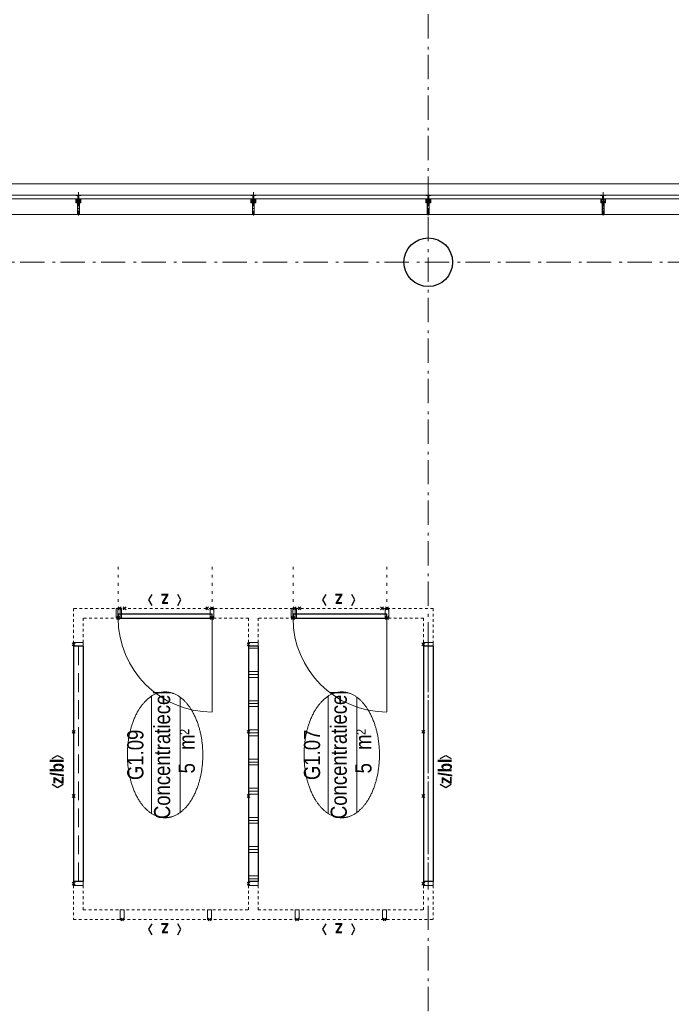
# Model space of a CAD drawing. Header units: millimetres. Extents: x 164327 to 368283, y 131426 to 274001.
# Tile 105 of 160: x 312523 to 319228, y 232661 to 242787. Entities that reach past the tile are written whole.
import ezdxf
from ezdxf.enums import TextEntityAlignment as Align

# ---------------------------------------------------------------- set-up
doc = ezdxf.new("R2010")
doc.units = ezdxf.units.MM
doc.header["$LTSCALE"] = 400
doc.header["$PDMODE"] = 3
doc.header["$PDSIZE"] = 15
for name, pattern in [('STYLE_02', [0.694427, 0.486069, -0.208359]), ('STYLE_05', [0.208282, 0.069427, -0.138855]), ('STYLE_06', [1.041641, 0.625, -0.208282, 0.069427, -0.138931]), ('STYLE_15', [0.240945, 0.11811, -0.059055, 0.004724, -0.059055]), ('STYLE_16', [0.177165, 0.11811, -0.059055]), ('STYLE_21', [0.138889, 0.069444, -0.069444])]:
    doc.linetypes.add(name, pattern=pattern)
for name, color, linetype, lineweight in [('Buitenkozijnen', 140, 'Continuous', 15), ('Interieur-deur', 43, 'Continuous', 9), ('Interieur-scheidingswand-horizontaal', 5, 'Continuous', 25), ('Interieur-systeemwand glas', 140, 'STYLE_21', 15), ('Kozijnmerken', 43, 'Continuous', 9), ('Lijn-stramien', 5, 'STYLE_06', 9), ('mat-beton (ihwg)', 5, 'Continuous', 25), ('None', 7, 'Continuous', 9), ('Ruimtenummers', 5, 'Continuous', 25)]:
    doc.layers.add(name, color=color, linetype=linetype, lineweight=lineweight)
doc.styles.add('Arial Narrow', font='ARIALN.TTF', dxfattribs={"height": 222.25})
doc.styles.add('Arial Narrow (bold)', font='ARIALNB.TTF', dxfattribs={"height": 172.861111})

# ---------------------------------------------------------------- blocks, each defined once
blk = doc.blocks.new('*X672')
at = {"layer": 'None', "lineweight": 9}
for p, q in [((360, -1850), (360, -1750)), ((600, -1850), (600, -1750)), ((630, -1850), (630, -1750)), ((660, -1850), (660, -1750)), ((900, -1850), (900, -1750)), ((930, -1850), (930, -1750)), ((960, -1850), (960, -1750)), ((1200, -1850), (1200, -1750)), ((1230, -1850), (1230, -1750)), ((1260, -1850), (1260, -1750)), ((1500, -1850), (1500, -1750)), ((1530, -1850), (1530, -1750)), ((1560, -1850), (1560, -1750)), ((1800, -1850), (1800, -1750)), ((1830, -1850), (1830, -1750)), ((1860, -1850), (1860, -1750)), ((2100, -1850), (2100, -1750)), ((2130, -1850), (2130, -1750)), ((2160, -1850), (2160, -1750)), ((2400, -1850), (2400, -1750)), ((2430, -1850), (2430, -1750)), ((2460, -1850), (2460, -1750)), ((2700, -1850), (2700, -1750)), ((2730, -1850), (2730, -1750))]:
    blk.add_line(p, q, dxfattribs=at)
blk = doc.blocks.new('systeemwandstijl 900 hoh')
at = {"layer": 'Interieur-systeemwand glas', "color": 43, "linetype": 'Continuous', "lineweight": 9}
blk.add_lwpolyline([(0, 20), (100, 20), (100, -20), (0, -20)], close=True, dxfattribs=at)
at = {"layer": 'Interieur-systeemwand glas', "color": 43, "linetype": 'Continuous', "lineweight": 15}
for p in [(0, 900), (0, 0)]:
    blk.add_point(p, dxfattribs=at)
blk = doc.blocks.new('Deur systeemwand 950')
at = {"layer": 'Interieur-deur', "color": 140, "linetype": 'Continuous', "lineweight": 15}
blk.add_line((0, 1064), (0, 100), dxfattribs=at)
at = {"layer": 'Interieur-deur', "color": 92, "linetype": 'Continuous', "lineweight": 25}
blk.add_lwpolyline([(-966, 100), (0, 100), (0, 60), (-966, 60)], close=True, dxfattribs=at)
at = {"layer": 'Interieur-deur', "color": 140, "linetype": 'Continuous', "lineweight": 15}
blk.add_arc((0, 100), 966, 90, 180, dxfattribs=at)
at = {"layer": 'Interieur-systeemwand glas', "color": 43, "linetype": 'Continuous', "lineweight": 9}
for points in [[(-986, 100), (-946, 100), (-946, 0), (-986, 0)], [(-20, 100), (20, 100), (20, 0), (-20, 0)]]:
    blk.add_lwpolyline(points, close=True, dxfattribs=at)
at = {"layer": 'Lijn-stramien', "color": 8, "linetype": 'STYLE_05', "lineweight": 5}
for p, q in [((-966, 100), (-966, -476)), ((0, 100), (0, -476))]:
    blk.add_line(p, q, dxfattribs=at)
at = {"layer": 'None', "linetype": 'Continuous', "lineweight": 5}
for p in [(-966, 100), (0, 100)]:
    blk.add_point(p, dxfattribs=at)
blk = doc.blocks.new('Concentratiecel G 3 (2D)')
at = {"layer": 'Interieur-scheidingswand-horizontaal', "lineweight": 25}
for p, q in [((340, 50), (2760, 50)), ((340, -50), (340, 50)), ((2760, -50), (2760, 50)), ((340, -50), (2760, -50)), ((340, -1750), (2760, -1750)), ((340, -1850), (340, -1750)), ((2760, -1850), (2760, -1750)), ((340, -1850), (2760, -1850)), ((340, -3550), (2760, -3550)), ((340, -3650), (340, -3550)), ((2760, -3650), (2760, -3550)), ((340, -3650), (2760, -3650))]:
    blk.add_line(p, q, dxfattribs=at)
at = {"layer": 'Interieur-scheidingswand-horizontaal', "linetype": 'STYLE_02', "lineweight": 9}
for p, q in [((340, 0), (2760, 0)), ((340, -3600), (2760, -3600))]:
    blk.add_line(p, q, dxfattribs=at)
at = {"layer": 'Interieur-systeemwand glas', "lineweight": 15}
for p, q in [((-50, 50), (300, 50)), ((-50, -3650), (-50, 50)), ((2800, 50), (3150, 50)), ((3150, 50), (3150, -3650)), ((50, -50), (300, -50)), ((50, -1750), (50, -50)), ((2800, -50), (3050, -50)), ((3050, -50), (3050, -1750)), ((50, -1750), (300, -1750)), ((2800, -1750), (3050, -1750)), ((50, -3550), (50, -1850)), ((50, -1850), (300, -1850)), ((2800, -1850), (3050, -1850)), ((3050, -1850), (3050, -3550)), ((50, -3550), (300, -3550)), ((2800, -3550), (3050, -3550)), ((-50, -3650), (300, -3650)), ((2800, -3650), (3150, -3650))]:
    blk.add_line(p, q, dxfattribs=at)
at = {"layer": 'Interieur-scheidingswand-horizontaal', "color": 7}
for name, p, rotation in [('systeemwandstijl 900 hoh', (320, 50), 270), ('Deur systeemwand 950', (-50, -1375), 270), ('systeemwandstijl 900 hoh', (3150, -450), 180), ('systeemwandstijl 900 hoh', (320, -1750), 270), ('Deur systeemwand 950', (-50, -3175), 270), ('systeemwandstijl 900 hoh', (320, -3550), 270)]:
    blk.add_blockref(name, p, dxfattribs=dict(at, rotation=rotation))
at = {"layer": 'Interieur-scheidingswand-horizontaal', "color": 7, "xscale": -1}
for p, rotation in [((2780, 50), 90), ((-50, -425), 180), ((2780, -1750), 90), ((-50, -2225), 180), ((2780, -3550), 90)]:
    blk.add_blockref('systeemwandstijl 900 hoh', p, dxfattribs=dict(at, rotation=rotation))
at = {"layer": 'Interieur-scheidingswand-horizontaal', "color": 7}
for p in [(-50, -1375), (-50, -3175)]:
    blk.add_blockref('systeemwandstijl 900 hoh', p, dxfattribs=at)
at = {"layer": 'Interieur-scheidingswand-horizontaal', "color": 7, "xscale": -1}
for p in [(3150, -1350), (3150, -2250), (3150, -3150)]:
    blk.add_blockref('systeemwandstijl 900 hoh', p, dxfattribs=at)
at = {"layer": 'Interieur-scheidingswand-horizontaal'}
blk.add_blockref('*X672', (0, 0), dxfattribs=at)
blk = doc.blocks.new('Kozijnmerk 50')
at = {"layer": 'Kozijnmerken', "color": 92, "linetype": 'Continuous', "lineweight": 25}
for points in [[(-132, 51), (-165, -6), (-132, -62)], [(132, 51), (165, -6), (132, -62)]]:
    blk.add_lwpolyline(points, dxfattribs=at)
at = {"layer": 'None', "color": 43, "style": 'Arial Narrow (bold)'}
blk.add_attdef('merk', text='', height=138, dxfattribs=at).set_placement((0, 0), align=Align.MIDDLE_CENTER)
blk = doc.blocks.new('Kolom O 500')
at = {"layer": 'mat-beton (ihwg)', "lineweight": 25}
blk.add_circle((0, 0), 250, dxfattribs=at)
blk = doc.blocks.new('*U131')
at = {"layer": 'None', "color": 8, "lineweight": 5, "flags": 128}
for points in [[(-5, -154), (-5, -154, 0.414214), (-5, -155), (-5, -173), (-5, -173, 0.414214), (-5, -173), (-4, -173), (-4, -173, 0.414214), (-3, -173), (-3, -173, 0.414214), (-4, -172), (-4, -172), (-4, -169), (-4, -169, -0.414214), (-4, -168), (-3, -168), (-3, -168, 0.221695), (-2, -168), (-1, -167), (-1, -167, -0.466308), (1, -167), (2, -168), (2, -168, 0.221695), (3, -168), (4, -168), (4, -168, -0.414214), (5, -169), (5, -172), (4, -172), (4, -172, 0.414214), (4, -173), (4, -173, 0.414214), (4, -173), (5, -173), (5, -173, 0.414214), (6, -173), (6, -155), (6, -155, 0.414214), (5, -154), (5, -154), (5, -155), (5, -155, -0.414214), (4, -155), (4, -155), (4, -155, -0.414214), (3, -155), (3, -151), (3, -151, -0.414214), (4, -150), (4, -150), (4, -150, -0.414214), (5, -150), (5, -151), (5, -151), (5, -151, 0.414214), (6, -150), (6, -138), (6, -138, 0.351868), (5, -137), (5, -137, 0.351868), (5, -137), (4, -139), (4, -139, 0.314902), (4, -139), (4, -140), (4, -140, -0.198912), (5, -140), (5, -140), (5, -140, -0.198912), (4, -140), (4, -141), (4, -141, 0.414214), (4, -141), (4, -141), (4, -141, -0.198912), (5, -141), (5, -142), (5, -142, -0.198912), (4, -142), (4, -142), (4, -142, 0.414214), (4, -142), (4, -143), (4, -143, -0.198912), (5, -143), (5, -143), (5, -143, -0.087489), (5, -143), (4, -144), (4, -149), (4, -149, -0.414214), (4, -149), (-4, -149), (-4, -149, -0.414214), (-4, -149), (-4, -144), (-4, -143), (-4, -143, -0.087489), (-4, -143), (-4, -143), (-4, -143, -0.198912), (-4, -143), (-4, -142), (-4, -142, 0.414214), (-4, -142), (-4, -142), (-4, -142, -0.198912), (-4, -142), (-4, -141), (-4, -141, -0.198912), (-4, -141), (-4, -141), (-4, -141, 0.414214), (-4, -141), (-4, -140), (-4, -140, -0.198912), (-4, -140), (-4, -140), (-4, -140, -0.198912), (-4, -140), (-4, -139), (-4, -139, 0.314902), (-4, -139), (-5, -137), (-5, -137, 0.351868), (-5, -137), (-5, -137, 0.351868), (-5, -138), (-5, -150), (-5, -150, 0.414214), (-5, -151), (-5, -151), (-5, -150), (-5, -150, -0.414214), (-4, -150), (-4, -150), (-4, -150, -0.414214), (-3, -151), (-3, -155), (-3, -155, -0.414214), (-4, -155), (-4, -155), (-4, -155, -0.414214), (-5, -155), (-5, -154)], [(-4, -162, -0.414214), (-4, -161), (-3, -161), (-3, -161, 0.414214), (-2, -161), (-2, -160), (-2, -160, 0.414214), (-3, -160), (-4, -160), (-4, -160, -0.414214), (-4, -160), (-4, -157), (-4, -157, -0.414214), (-4, -156), (4, -156), (4, -156, -0.414214), (5, -157), (5, -160), (5, -160, -0.414214), (4, -160), (3, -160), (3, -160, 0.414214), (3, -160), (3, -161), (3, -161, 0.414214), (3, -161), (4, -161), (4, -161, -0.414214), (5, -162), (5, -167), (5, -167, -0.414214), (4, -167), (3, -167), (3, -167, -0.221695), (3, -167), (2, -166), (2, -166, 0.466308), (-2, -166), (-3, -167), (-3, -167, -0.221695), (-3, -167), (-4, -167), (-4, -167, -0.414214), (-4, -167), (-4, -162)], [(-2, -150, 0.414214), (-2, -150), (-2, -155), (-2, -155, 0.414214), (-2, -155), (2, -155), (2, -155, 0.414214), (2, -155), (2, -150), (2, -150, 0.414214), (2, -150), (-2, -150)]]:
    blk.add_lwpolyline(points, format="xyb", close=True, dxfattribs=at)
blk = doc.blocks.new('*U132')
at = {"layer": 'None', "color": 8, "lineweight": 5, "flags": 128}
for points in [[(-13, -183), (-13, -182), (-14, -181), (-14, -181, 0.36397), (-15, -181), (-15, -181), (-15, -182), (-15, -182, -0.36397), (-16, -182), (-16, -182), (-16, -181), (-16, -181, 0.36397), (-17, -181), (-17, -181), (-17, -182), (-17, -182, -0.36397), (-18, -182), (-18, -182), (-18, -181), (-18, -181, 0.36397), (-18, -181), (-18, -181), (-19, -182), (-19, -182, -0.36397), (-19, -182), (-19, -182), (-20, -181), (-20, -181, 0.36397), (-20, -181), (-20, -181), (-21, -182), (-21, -182, -0.36397), (-21, -182), (-21, -182), (-22, -181), (-22, -181, 0.36397), (-22, -181), (-22, -181), (-22, -181), (-23, -181), (-23, -181), (-23, -181, 0.36397), (-24, -181), (-24, -181), (-24, -181), (-24, -181), (-24, -181, -0.267949), (-25, -181), (-25, -181), (-25, -181), (-25, -181, 0.339454), (-25, -181), (-25, -181, 0.339454), (-25, -181), (-25, -181), (-25, -184), (-25, -184, 0.414214), (-25, -185), (-25, -185), (-24, -185), (-24, -185, 0.414214), (-24, -184), (-24, -184), (-24, -183), (-24, -183, 0.236068), (-24, -182), (-24, -182), (-24, -182, -0.548276), (-24, -182), (-24, -182, -0.548276), (-24, -182), (-24, -182), (-24, -182, 0.250388), (-24, -182), (-24, -182), (-23, -182), (-23, -182, -0.414214), (-22, -183), (-22, -183), (-22, -183), (-22, -183, 0.414214), (-22, -184), (-22, -184), (-22, -184), (-22, -184, 0.131652), (-22, -184), (-22, -184), (-20, -183), (-13, -183)], [(-6, -181), (-6, -181, -0.388879), (-9, -183), (-9, -183), (-20, -183), (-22, -184), (-23, -184), (-23, -183), (-24, -183), (-24, -185), (24, -185), (24, -183), (23, -183), (23, -184), (22, -184), (20, -183), (9, -183), (9, -183, -0.388879), (6, -181), (6, -181), (5, -173), (3, -173), (3, -171), (-2, -171), (-2, -173), (-5, -173), (-6, -181)], [(14, -183), (14, -182), (15, -181), (15, -181, -0.36397), (15, -181), (15, -181), (15, -182), (15, -182, 0.36397), (16, -182), (16, -182), (16, -181), (16, -181, -0.36397), (17, -181), (17, -181), (17, -182), (17, -182, 0.36397), (18, -182), (18, -182), (18, -181), (18, -181, -0.36397), (19, -181), (19, -181), (19, -182), (19, -182, 0.36397), (19, -182), (19, -182), (20, -181), (20, -181, -0.36397), (20, -181), (20, -181), (21, -182), (21, -182, 0.36397), (21, -182), (21, -182), (22, -181), (22, -181, -0.36397), (22, -181), (22, -181), (22, -181), (23, -181), (24, -181), (24, -181, -0.36397), (24, -181), (24, -181), (24, -181), (25, -181), (25, -181, 0.267949), (25, -181), (25, -181), (25, -181), (25, -181, -0.339454), (25, -181), (25, -181, -0.339454), (26, -181), (26, -181), (26, -184), (26, -184, -0.414214), (25, -185), (25, -185), (24, -185), (24, -185, -0.414214), (24, -184), (24, -184), (24, -183), (24, -183, -0.236068), (24, -182), (24, -182), (24, -182, 0.548276), (24, -182), (24, -182, 0.548276), (24, -182), (24, -182), (24, -182, -0.250388), (24, -182), (24, -182), (23, -182), (23, -182, 0.414214), (23, -183), (23, -183), (23, -183), (23, -183, -0.414214), (22, -184), (22, -184), (22, -184), (22, -184, -0.131652), (22, -184), (22, -184), (21, -183), (14, -183)]]:
    blk.add_lwpolyline(points, format="xyb", close=True, dxfattribs=at)
blk = doc.blocks.new('verticale stijl 150x50 UV')
at = {"layer": 'None', "color": 8, "linetype": 'STYLE_15', "lineweight": 5}
blk.add_line((0, -216), (0, 35), dxfattribs=at)
at = {"layer": 'None', "color": 8, "lineweight": 5}
for p, q in [((-26, -143), (-26, -143)), ((-26, -144), (-26, -144)), ((-25, -133), (-25, -133)), ((-25, -134), (-25, -134)), ((-25, -135), (-25, -135)), ((-25, -136), (-25, -136)), ((-25, -137), (-25, -137)), ((-25, -137), (-25, -137)), ((-25, -138), (-25, -138)), ((-25, -139), (-25, -139)), ((-25, -140), (-25, -140)), ((-25, -141), (-25, -141)), ((-25, -142), (-25, -142)), ((-25, -142), (-25, -142)), ((-25, -143), (-25, -143)), ((-25, -145), (-25, -145)), ((-24, -133), (-24, -133)), ((-24, -134), (-24, -134)), ((-24, -135), (-24, -135)), ((-24, -135), (-24, -135)), ((-24, -136), (-24, -136)), ((-24, -137), (-24, -137)), ((-24, -138), (-24, -138)), ((-24, -139), (-24, -139)), ((-24, -139), (-24, -139)), ((-24, -140), (-24, -140)), ((-24, -141), (-24, -141)), ((-24, -142), (-24, -142)), ((-24, -143), (-24, -143)), ((-24, -144), (-24, -144)), ((-23, -133), (-23, -133)), ((-23, -134), (-23, -134)), ((-23, -135), (-23, -135)), ((-23, -136), (-23, -136)), ((-23, -137), (-23, -137)), ((-23, -137), (-23, -137)), ((-23, -138), (-23, -138)), ((-23, -139), (-23, -139)), ((-23, -140), (-23, -140)), ((-23, -141), (-23, -141)), ((-23, -142), (-23, -142)), ((-23, -145), (-23, -145)), ((-22, -127), (-22, -127)), ((-22, -128), (-22, -128)), ((-22, -129), (-22, -129)), ((-22, -129), (-22, -129)), ((-22, -130), (-22, -130)), ((-22, -131), (-22, -131)), ((-22, -132), (-22, -132)), ((-22, -133), (-22, -133)), ((-22, -133), (-22, -133)), ((-22, -133), (-22, -133)), ((-22, -134), (-22, -134)), ((-22, -134), (-22, -134)), ((-22, -135), (-22, -135)), ((-22, -135), (-22, -135)), ((-22, -140), (-22, -140)), ((-22, -140), (-22, -140)), ((-22, -141), (-22, -141)), ((-22, -141), (-22, -141)), ((-22, -142), (-22, -142)), ((-22, -144), (-22, -144)), ((-22, -145), (-22, -145)), ((-21, -126), (-21, -126)), ((-21, -129), (-21, -129)), ((-21, -130), (-21, -130)), ((-21, -131), (-21, -131)), ((-21, -131), (-21, -131)), ((-21, -132), (-21, -132)), ((-21, -133), (-21, -133)), ((-21, -134), (-21, -134)), ((-21, -135), (-21, -135)), ((-21, -135), (-21, -135)), ((-21, -136), (-21, -136)), ((-21, -137), (-21, -137)), ((-21, -138), (-21, -138)), ((-21, -139), (-21, -139)), ((-21, -139), (-21, -139)), ((-21, -140), (-21, -140)), ((-21, -141), (-21, -141)), ((-21, -144), (-21, -144)), ((-20, -126), (-20, -126)), ((-20, -130), (-20, -130)), ((-20, -131), (-20, -131)), ((-20, -132), (-20, -132)), ((-20, -133), (-20, -133)), ((-20, -133), (-20, -133)), ((-20, -134), (-20, -134)), ((-20, -135), (-20, -135)), ((-20, -136), (-20, -136)), ((-20, -137), (-20, -137)), ((-20, -137), (-20, -137)), ((-20, -138), (-20, -138)), ((-20, -139), (-20, -139)), ((-20, -140), (-20, -140)), ((-20, -141), (-20, -141)), ((-20, -142), (-20, -142)), ((-20, -142), (-20, -142)), ((-20, -143), (-20, -143)), ((-20, -144), (-20, -144)), ((-19, -126), (-19, -126)), ((-19, -127), (-19, -127)), ((-19, -129), (-19, -129)), ((-19, -130), (-19, -130)), ((-19, -131), (-19, -131)), ((-19, -131), (-19, -131)), ((-19, -132), (-19, -132)), ((-19, -133), (-19, -133)), ((-19, -134), (-19, -134)), ((-19, -135), (-19, -135)), ((-19, -140), (-19, -140)), ((-19, -141), (-19, -141)), ((-19, -142), (-19, -142)), ((-18, -128), (-18, -128)), ((-18, -129), (-18, -129)), ((-18, -129), (-18, -129)), ((-18, -133), (-18, -133)), ((-18, -134), (-18, -134)), ((-18, -135), (-18, -135)), ((-18, -140), (-18, -140)), ((-18, -141), (-18, -141)), ((-18, -142), (-18, -142)), ((-18, -142), (-18, -142)), ((-17, -133), (-17, -133)), ((-17, -133), (-17, -133)), ((-17, -134), (-17, -134)), ((-17, -134), (-17, -134)), ((-17, -135), (-17, -135)), ((-17, -135), (-17, -135)), ((-17, -135), (-17, -135)), ((-17, -136), (-17, -136)), ((-17, -136), (-17, -136)), ((-17, -137), (-17, -137)), ((-17, -137), (-17, -137)), ((-17, -137), (-17, -137)), ((-17, -138), (-17, -138)), ((-17, -138), (-17, -138)), ((-17, -139), (-17, -139)), ((-17, -139), (-17, -139)), ((-17, -139), (-17, -139)), ((-17, -140), (-17, -140)), ((-17, -140), (-17, -140)), ((-17, -141), (-17, -141)), ((-17, -141), (-17, -141)), ((-17, -142), (-17, -142)), ((-17, -142), (-17, -142)), ((-17, -142), (-17, -142)), ((-17, -143), (-17, -143)), ((-17, -143), (-17, -143)), ((-16, -141), (-16, -141)), ((-16, -142), (-16, -142)), ((-16, -143), (-16, -143)), ((-16, -144), (-16, -144)), ((-15, -142), (-15, -142)), ((-15, -143), (-15, -143)), ((-15, -144), (-15, -144)), ((-15, -145), (-15, -145)), ((-14, -142), (-14, -142)), ((-14, -143), (-14, -143)), ((-14, -144), (-14, -144)), ((-14, -144), (-14, -144)), ((-13, -143), (-13, -143)), ((-13, -144), (-13, -144))]:
    blk.add_line(p, q, dxfattribs=at)
at = {"layer": 'None', "color": 8, "linetype": 'STYLE_16', "lineweight": 5}
for p, q in [((-2, -155), (0, -154)), ((-2, -157), (-2, -155)), ((-1, -157), (-1, -155)), ((-1, -157), (-1, -155)), ((2, -155), (0, -154)), ((1, -157), (1, -155)), ((2, -157), (2, -155)), ((2, -157), (2, -155))]:
    blk.add_line(p, q, dxfattribs=at)
at = {"layer": 'None', "color": 8, "linetype": 'Continuous', "lineweight": 5, "flags": 128}
for points in [[(-10, 15), (10, 15), (10, -105), (25, -105), (25, -117), (-25, -117), (-25, -105), (-10, -105)], [(-8, 13), (-8, -105), (8, -105), (8, 13)], [(8, -107), (-8, -107), (-23, -107), (-23, -115), (23, -115), (23, -107)]]:
    blk.add_lwpolyline(points, close=True, dxfattribs=at)
at = {"layer": 'None', "color": 8, "lineweight": 5, "flags": 128}
for points in [[(-15, -145), (-15, -145, 0.390793), (-13, -144), (-13, -144, 0.390793), (-14, -142), (-14, -142, -0.352623), (-16, -140), (-16, -133), (-16, -133, 0.414214), (-16, -133), (-18, -133), (-18, -133), (-18, -133, -0.520293), (-18, -133), (-18, -130), (-18, -130), (-18, -128), (-18, -128, -0.577863), (-18, -128), (-18, -128), (-18, -128, 0.366605), (-18, -127), (-18, -127, 0.366605), (-18, -127), (-18, -127, -0.130834), (-19, -126), (-19, -126, 0.439074), (-21, -126), (-21, -126, -0.133252), (-22, -127), (-22, -127, 0.366605), (-22, -127), (-22, -127, 0.366605), (-22, -128), (-22, -128), (-22, -128, -0.577455), (-22, -128), (-22, -130), (-22, -130), (-22, -133), (-22, -133, -0.52048), (-22, -133), (-22, -133), (-25, -133), (-25, -133, 0.414214), (-25, -133), (-25, -141), (-25, -141, -0.255976), (-26, -143), (-26, -143, 0.749676), (-25, -145), (-21, -145), (-21, -145, 0.414214), (-19, -143), (-19, -143, -0.402808), (-19, -142), (-19, -142, -0.402808), (-18, -143), (-18, -143, 0.233259), (-18, -143), (-15, -144), (-15, -144, -0.419014), (-15, -144), (-15, -144, -0.419014), (-15, -144), (-16, -144), (-16, -144, 0.414214), (-16, -144), (-16, -144, 0.414214), (-16, -145)], [(-23, -142), (-23, -142, 0.418874), (-24, -142), (-24, -142, -0.396568), (-25, -143), (-25, -143, 0.437017), (-26, -144), (-26, -144, 0.437017), (-25, -144), (-22, -144), (-22, -144, 0.263556), (-20, -143), (-20, -143, 0.552342), (-21, -142)], [(25, -133), (25, -117), (23, -117), (-23, -117), (-25, -117), (-25, -133), (-22, -133), (-22, -128), (-23, -128), (-23, -127), (-22, -127), (-22, -125), (-22, -124), (-22, -120), (-22, -120, -0.414214), (-20, -119), (-20, -119), (-20, -119, -0.414214), (-18, -120), (-18, -124), (-18, -125), (-18, -127), (-18, -127), (-18, -128), (-18, -128), (-18, -133), (-16, -133), (-16, -120), (-16, -120, -0.414214), (-15, -119), (-15, -119), (-7, -119), (-7, -119, -0.414214), (-5, -120), (-5, -137), (-4, -137), (-4, -140), (-4, -140), (-4, -140), (-4, -141), (-4, -141), (-4, -142), (-4, -142), (-4, -143), (-4, -144), (-4, -149), (-2, -149), (-2, -138), (-2, -138, -0.414214), (0, -136), (0, -136), (0, -136, -0.414214), (2, -138), (2, -149), (4, -149), (4, -144), (4, -143), (4, -142), (4, -142), (4, -141), (4, -141), (4, -140), (4, -140), (4, -140), (4, -137), (5, -137), (5, -120), (5, -120, -0.414214), (7, -119), (7, -119), (15, -119), (15, -119, -0.414214), (16, -120), (16, -133), (18, -133), (18, -128), (18, -128), (18, -127), (18, -127), (18, -125), (18, -124), (18, -120), (18, -120, -0.414214), (20, -119), (20, -119), (20, -119, -0.414214), (22, -120), (22, -124), (22, -125), (22, -127), (23, -127), (23, -128), (22, -128), (22, -133)], [(-23, -136), (-23, -136, -0.414214), (-22, -135), (-22, -135, -0.414214), (-21, -136), (-21, -139), (-21, -139, -0.414214), (-22, -140), (-22, -140, -0.414214), (-23, -139)], [(-21, -128, -0.29188), (-21, -127), (-20, -127), (-20, -127, -0.344328), (-20, -127), (-19, -127), (-19, -127, -0.29188), (-19, -128), (-19, -130), (-19, -130, -0.348796), (-20, -130), (-20, -130, -0.348796), (-21, -130), (-21, -128)], [(-19, -140, -0.414214), (-20, -139), (-20, -136), (-20, -136, -0.414214), (-19, -135), (-19, -135, -0.414214), (-18, -136), (-18, -139), (-18, -139, -0.414214), (-19, -140)], [(0, -157), (0, -157, -0.163834), (-4, -156), (-4, -156), (-4, -156, -0.234469), (-5, -155), (-5, -155), (-5, -154), (5, -154), (5, -155), (5, -155, -0.234469), (4, -156), (4, -156), (4, -156, -0.163834), (0, -157), (0, -157)], [(15, -145), (15, -145, -0.390793), (13, -144), (13, -144, -0.390793), (14, -142), (14, -142, 0.352623), (16, -140), (16, -133), (16, -133, -0.414214), (16, -133), (18, -133), (18, -133), (18, -133, 0.520293), (18, -133), (18, -130), (18, -130), (18, -128), (18, -128, 0.577863), (18, -128), (18, -128), (18, -128, -0.366605), (18, -127), (18, -127, -0.366605), (18, -127), (18, -127, 0.130834), (19, -126), (19, -126, -0.439074), (21, -126), (21, -126, 0.133252), (22, -127), (22, -127, -0.366605), (22, -127), (22, -127, -0.366605), (22, -128), (22, -128), (22, -128, 0.577455), (22, -128), (22, -130), (22, -130), (22, -133), (22, -133, 0.52048), (22, -133), (22, -133), (25, -133), (25, -133, -0.414214), (25, -133), (25, -141), (25, -141, 0.255976), (26, -143), (26, -143, -0.749676), (25, -145), (21, -145), (21, -145, -0.414214), (19, -143), (19, -143, 0.402808), (19, -142), (19, -142, 0.402808), (18, -143), (18, -143, -0.233259), (18, -143), (15, -144), (15, -144, 0.419014), (15, -144), (15, -144, 0.419014), (15, -144), (16, -144), (16, -144, -0.414214), (16, -144), (16, -144, -0.414214), (16, -145)], [(19, -140, 0.414214), (20, -139), (20, -136), (20, -136, 0.414214), (19, -135), (19, -135, 0.414214), (18, -136), (18, -139), (18, -139, 0.414214), (19, -140)], [(21, -128, 0.29188), (21, -127), (20, -127), (20, -127, 0.344328), (20, -127), (19, -127), (19, -127, 0.29188), (19, -128), (19, -130), (19, -130, 0.348796), (20, -130), (20, -130, 0.348796), (21, -130), (21, -128)], [(23, -142), (23, -142, -0.418874), (24, -142), (24, -142, 0.396568), (25, -143), (25, -143, -0.437017), (26, -144), (26, -144, -0.437017), (25, -144), (22, -144), (22, -144, -0.263556), (20, -143), (20, -143, -0.552342), (21, -142)], [(23, -136), (23, -136, 0.414214), (22, -135), (22, -135, 0.414214), (21, -136), (21, -139), (21, -139, 0.414214), (22, -140), (22, -140, 0.414214), (23, -139)]]:
    blk.add_lwpolyline(points, format="xyb", close=True, dxfattribs=at)
blk.add_lwpolyline([(4, -119), (4, -134), (-4, -134), (-4, -119)], close=True, dxfattribs=at)
at = {"layer": 'None', "color": 8, "linetype": 'STYLE_16', "lineweight": 5}
for centre, radius, start, end in [((-2, -158), 3.38, 79.3357, 100.6643), ((0, -163), 8.16, 82.9585, 97.0415), ((0, -160), 3.5, 73.4149, 106.5851), ((2, -158), 3.38, 79.3357, 100.6643)]:
    blk.add_arc(centre, radius, start, end, dxfattribs=at)
at = {"layer": 'None', "color": 7}
for name in ['*U132', '*U131']:
    blk.add_blockref(name, (0, 0), dxfattribs=at)
blk = doc.blocks.new('Vliesgevelelement 4 150x50 1_200')
at = {"layer": 'Buitenkozijnen', "color": 7, "xscale": -1, "rotation": 270.0000000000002}
blk.add_blockref('verticale stijl 150x50 UV', (-5, 0), dxfattribs=at)
blk = doc.blocks.new('Ruimtenummer UV 50')
at = {"layer": 'Ruimtenummers', "color": 8, "lineweight": 5}
for p, q in [((602, 157), (-602, 157)), ((595, -137), (-595, -137))]:
    blk.add_line(p, q, dxfattribs=at)
blk.add_open_spline([(-323, 354), (-173, 406), (173, 406), (323, 354), (473, 302), (560, 212), (647, 122), (647, 18), (647, -86), (560, -176), (473, -266), (323, -318), (173, -370), (-173, -370), (-323, -318), (-474, -266), (-560, -176), (-647, -86), (-647, 18), (-647, 122), (-560, 212), (-474, 302), (-323, 354)], degree=2, knots=[0, 0, 0, 0.09962, 0.19924, 0.19924, 0.283607, 0.283607, 0.349619, 0.349619, 0.415638, 0.415638, 0.5, 0.5, 0.59962, 0.69924, 0.69924, 0.783607, 0.783607, 0.849619, 0.849619, 0.915638, 0.915638, 1, 1, 1], dxfattribs=at)
at = {"layer": 'Ruimtenummers', "attachment_point": 2, "style": 'Arial Narrow'}
for s, insert, char_height in [(' m', (104, -122), 165.9), (' 2', (220, -133), 96.8)]:
    blk.add_mtext(s, dxfattribs=dict(at, insert=insert, char_height=char_height))
at = {"layer": 'Ruimtenummers', "style": 'Arial Narrow'}
for tag, p in [('Nummer', (0, 407)), ('Naam', (0, 132)), ('Oppervlak', (-138, -122))]:
    blk.add_attdef(tag, text='', height=166, dxfattribs=at).set_placement(p, align=Align.TOP_CENTER)

msp = doc.modelspace()

# ---------------------------------------------------------------- linework, layer by layer
at = {"layer": 'Buitenkozijnen', "color": 43, "linetype": 'Continuous', "lineweight": 9}
for p, q in [((284326.97992, 241098.03048), (322151.97992, 241098.03048)), ((284326.97992, 240782.75849), (322126.97992, 240782.75849))]:
    msp.add_line(p, q, dxfattribs=at)
at = {"layer": 'Buitenkozijnen', "color": 140, "linetype": 'Continuous', "lineweight": 15}
for p, q in [((330016.97992, 240982.75849), (284361.97992, 240982.75849)), ((330016.97992, 240942.75849), (284361.97992, 240942.75849)), ((330016.97992, 240982.75849), (284461.97992, 240982.75849)), ((330016.97992, 240942.75849), (284461.97992, 240942.75849))]:
    msp.add_line(p, q, dxfattribs=at)
at = {"layer": 'None', "color": 43, "linetype": 'STYLE_06', "lineweight": 9}
for p, q in [((316726.97992, 244091.65849), (316726.97992, 225383.68849)), ((282527.19276, 240292.75849), (323727.13992, 240292.75849))]:
    msp.add_line(p, q, dxfattribs=at)

# ---------------------------------------------------------------- block references
at = {"layer": 'Buitenkozijnen', "color": 7, "xscale": -1, "rotation": 90}
for p in [(313126.97992, 240792.75849), (314926.97992, 240792.75849), (316726.97992, 240792.75849), (318526.97992, 240792.75849)]:
    msp.add_blockref('Vliesgevelelement 4 150x50 1_200', p, dxfattribs=at)
at = {"layer": 'Buitenkozijnen', "color": 7, "rotation": 90}
msp.add_blockref('Kolom O 500', (316726.97992, 240292.75849), dxfattribs=at)
at = {"layer": 'Interieur-systeemwand glas', "color": 7, "xscale": -1, "rotation": 90}
msp.add_blockref('Concentratiecel G 3 (2D)', (313126.97992, 236682.75849), dxfattribs=at)
at = {"layer": 'Kozijnmerken', "color": 7}
for p, rotation, values in [((314016.97992, 236814.56759), 180, {'merk': 'z'}), ((315806.97992, 236814.56759), 180, {'merk': 'z'}), ((312906.97992, 235055.33033), 90, {'merk': 'z/bl'}), ((316900.56371, 235055.33033), 90, {'merk': 'z/bl'}), ((314016.97992, 233427.2717), 180, {'merk': 'z'}), ((315806.97992, 233427.2717), 180, {'merk': 'z'})]:
    msp.add_blockref('Kozijnmerk 50', p, dxfattribs=dict(at, rotation=rotation)).add_auto_attribs(values)
at = {"layer": 'Ruimtenummers', "rotation": 90}
for p, values in [((314036.97992, 235226.40717), {'Nummer': 'G1.09', 'Naam': 'Concentratiecel', 'Oppervlak': '5'}), ((315854.74999, 235226.40717), {'Nummer': 'G1.07', 'Naam': 'Concentratiecel', 'Oppervlak': '5'})]:
    msp.add_blockref('Ruimtenummer UV 50', p, dxfattribs=at).add_auto_attribs(values)

doc.saveas('drawing.dxf')
